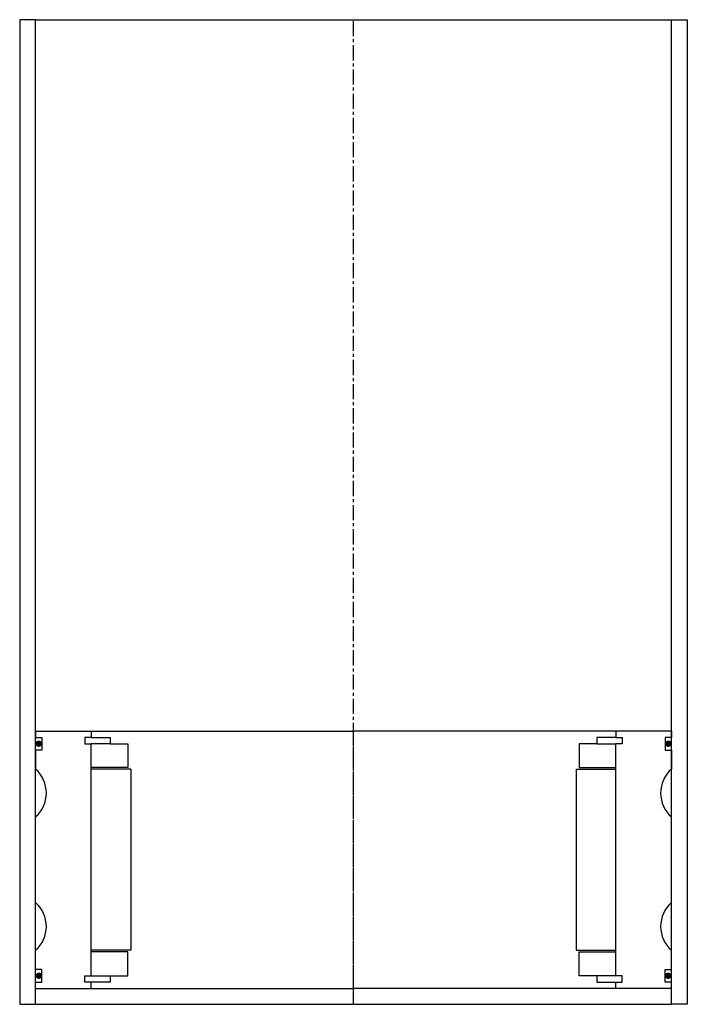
# Model space of a CAD drawing. Extents: x 62 to 272, y -30 to 280.
import ezdxf

# ---------------------------------------------------------------- set-up
doc = ezdxf.new("R2010")
doc.units = 0
doc.header["$LTSCALE"] = 0.15
doc.linetypes.add('CENTER', pattern=[50.8, 31.75, -6.35, 6.35, -6.35])
doc.layers.get('0').update_dxf_attribs({"linetype": 'CONTINUOUS'})
doc.layers.add('CENTER', color=9, linetype='CENTER')

# ---------------------------------------------------------------- blocks, each defined once
blk = doc.blocks.new('6S140210B')
for p, q in [((-100, 40.5), (-82.5, 40.5)), ((-100, 40.5), (-100, 38.5)), ((-82.5, 40.5), (0, 40.5)), ((-82.5, 40.5), (-82.5, 38.5)), ((82.5, 40.5), (0, 40.5)), ((82.5, 40.5), (82.5, 38.5)), ((100, 40.5), (82.5, 40.5)), ((100, 40.5), (100, 38.5)), ((-100, 38.5), (-98, 38.5)), ((-98, 38.5), (-98, 34.5)), ((-82.5, 38.5), (-84.5, 38.5)), ((-84.5, 38.5), (-84.5, 36.5)), ((-82.5, 38.5), (-76.5, 38.5)), ((-76.5, 38.5), (-76.5, 36.5)), ((82.5, 38.5), (76.5, 38.5)), ((76.5, 38.5), (76.5, 36.5)), ((82.5, 38.5), (84.5, 38.5)), ((84.5, 38.5), (84.5, 36.5)), ((100, 38.5), (98, 38.5)), ((98, 38.5), (98, 34.5)), ((-98, 34.5), (-100, 34.5)), ((-100, 34.5), (-100, 28.5)), ((-84.5, 36.5), (-82.5, 36.5)), ((-82.5, -36.5), (-82.5, 36.5)), ((-76.5, 36.5), (-82.5, 36.5)), ((-76.5, 36.5), (-71, 36.5)), ((-71, 36.5), (-71, 29)), ((76.5, 36.5), (71, 36.5)), ((71, 36.5), (71, 29)), ((76.5, 36.5), (82.5, 36.5)), ((84.5, 36.5), (82.5, 36.5)), ((82.5, -36.5), (82.5, 36.5)), ((98, 34.5), (100, 34.5)), ((100, 34.5), (100, 28.5)), ((-71, 29), (-82.5, 29)), ((-70, 28.5), (-82.5, 28.5)), ((-70, 28.5), (-70, -28.5)), ((70, 28.5), (70, -28.5)), ((70, 28.5), (82.5, 28.5)), ((71, 29), (82.5, 29)), ((-100, -13.5), (-100, 13.5)), ((100, -13.5), (100, 13.5)), ((-100, -34.5), (-100, -28.5)), ((-70, -28.5), (-82.5, -28.5)), ((-71, -29), (-82.5, -29)), ((-71, -36.5), (-71, -29)), ((70, -28.5), (82.5, -28.5)), ((71, -36.5), (71, -29)), ((71, -29), (82.5, -29)), ((100, -34.5), (100, -28.5)), ((-98, -34.5), (-100, -34.5)), ((-98, -38.5), (-98, -34.5)), ((-84.5, -38.5), (-84.5, -36.5)), ((-84.5, -36.5), (-82.5, -36.5)), ((-82.5, -36.5), (-76.5, -36.5)), ((-76.5, -36.5), (-76.5, -38.5)), ((-76.5, -36.5), (-71, -36.5)), ((76.5, -36.5), (71, -36.5)), ((82.5, -36.5), (76.5, -36.5)), ((76.5, -36.5), (76.5, -38.5)), ((84.5, -36.5), (82.5, -36.5)), ((84.5, -38.5), (84.5, -36.5)), ((98, -38.5), (98, -34.5)), ((98, -34.5), (100, -34.5)), ((-100, -40.5), (-100, -38.5)), ((-100, -38.5), (-98, -38.5)), ((-82.5, -38.5), (-84.5, -38.5)), ((-82.5, -40.5), (-82.5, -38.5)), ((-76.5, -38.5), (-82.5, -38.5)), ((76.5, -38.5), (82.5, -38.5)), ((82.5, -40.5), (82.5, -38.5)), ((82.5, -38.5), (84.5, -38.5)), ((100, -38.5), (98, -38.5)), ((100, -40.5), (100, -38.5)), ((-100, -40.5), (-82.5, -40.5)), ((-82.5, -40.5), (0, -40.5)), ((82.5, -40.5), (0, -40.5)), ((100, -40.5), (82.5, -40.5))]:
    blk.add_line(p, q)
at = {"const_width": 0.95}
for points in [[(-98.51, 36.54, -1), (-99.56, 36.54, -1)], [(98.51, 36.54, 1), (99.56, 36.54, 1)], [(-98.45, -36.52, -1), (-99.5, -36.52, -1)], [(98.45, -36.52, 1), (99.5, -36.52, 1)]]:
    blk.add_lwpolyline(points, format="xyb", close=True, dxfattribs=at)
for centre, start, end in [((-106.61, 21), 311.4096, 48.5904), ((106.61, 21), 131.4096, 228.5904), ((-106.61, -21), 311.4096, 48.5904), ((106.61, -21), 131.4096, 228.5904)]:
    blk.add_arc(centre, 10, start, end)
at = {"layer": 'CENTER'}
blk.add_line((0, -40.5), (0, 40.5), dxfattribs=at)

msp = doc.modelspace()

# ---------------------------------------------------------------- linework, layer by layer
for p, q in [((66.81, 280.46), (61.81, 280.46)), ((61.81, 280.46), (61.81, -29.54)), ((66.81, -29.54), (66.81, 280.46)), ((66.81, 280.46), (266.81, 280.46)), ((266.81, -29.54), (266.81, 280.46)), ((266.81, 280.46), (271.81, 280.46)), ((271.81, 280.46), (271.81, -29.54)), ((61.81, -29.54), (66.81, -29.54)), ((66.81, -29.54), (266.81, -29.54)), ((271.81, -29.54), (266.81, -29.54))]:
    msp.add_line(p, q)
at = {"layer": 'CENTER'}
msp.add_line((166.81, -29.54), (166.81, 280.46), dxfattribs=at)

# ---------------------------------------------------------------- block references
msp.add_blockref('6S140210B', (166.81, 15.96))

doc.saveas('drawing.dxf')
